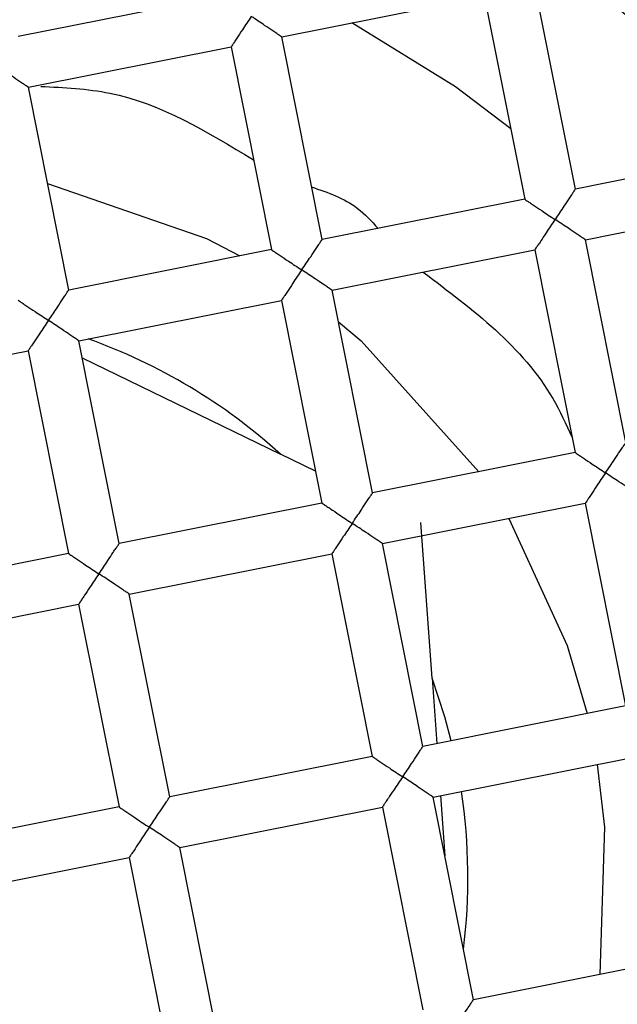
# Model space of a CAD drawing. Header units: millimetres. Extents: x 3856.806 to 3856.856, y 1755.794 to 1755.912.
# Tile 4 of 9: x 3856.83162 to 3856.83625, y 1755.83133 to 1755.83895. Entities that reach past the tile are written whole.
import ezdxf

# ---------------------------------------------------------------- set-up
doc = ezdxf.new("R2010")
doc.units = ezdxf.units.MM
doc.layers.add('SANINDUSA', color=3, linetype='Continuous')

msp = doc.modelspace()

# ---------------------------------------------------------------- linework, layer by layer
at = {"layer": 'SANINDUSA'}
for p, q in [((3856.835924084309, 1755.837635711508), (3856.83556740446, 1755.839426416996)), ((3856.833179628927, 1755.839128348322), (3856.831610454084, 1755.838815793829)), ((3856.833650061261, 1755.838814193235), (3856.835219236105, 1755.839126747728)), ((3856.835219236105, 1755.839126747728), (3856.835531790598, 1755.837557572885)), ((3856.833962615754, 1755.837245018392), (3856.833650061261, 1755.838814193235)), ((3856.831688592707, 1755.838423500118), (3856.833257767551, 1755.838736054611)), ((3856.833257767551, 1755.838736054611), (3856.833570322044, 1755.837166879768)), ((3856.832001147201, 1755.836854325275), (3856.831688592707, 1755.838423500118)), ((3856.837202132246, 1755.837890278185), (3856.835924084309, 1755.837635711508)), ((3856.835531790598, 1755.837557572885), (3856.833962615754, 1755.837245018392)), ((3856.836002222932, 1755.837243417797), (3856.83728027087, 1755.837497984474)), ((3856.836314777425, 1755.835674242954), (3856.836002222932, 1755.837243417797)), ((3856.833570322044, 1755.837166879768), (3856.832001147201, 1755.836854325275)), ((3856.834040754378, 1755.836852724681), (3856.835609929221, 1755.837165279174)), ((3856.835609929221, 1755.837165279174), (3856.835922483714, 1755.835596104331)), ((3856.834353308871, 1755.835283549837), (3856.834040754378, 1755.836852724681)), ((3856.832079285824, 1755.836462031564), (3856.833648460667, 1755.836774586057)), ((3856.833648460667, 1755.836774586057), (3856.83396101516, 1755.835205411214)), ((3856.832391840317, 1755.834892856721), (3856.832079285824, 1755.836462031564)), ((3856.83011781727, 1755.836071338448), (3856.831686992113, 1755.836383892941)), ((3856.831686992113, 1755.836383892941), (3856.831999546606, 1755.834814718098)), ((3856.832105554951, 1755.836330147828), (3856.833639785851, 1755.835584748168)), ((3856.833911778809, 1755.835452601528), (3856.833639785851, 1755.835584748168)), ((3856.835922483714, 1755.835596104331), (3856.834353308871, 1755.835283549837)), ((3856.83396101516, 1755.835205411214), (3856.832391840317, 1755.834892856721)), ((3856.834431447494, 1755.834891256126), (3856.836000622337, 1755.83520381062)), ((3856.836000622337, 1755.83520381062), (3856.836313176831, 1755.833634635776)), ((3856.834814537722, 1755.833848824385), (3856.834728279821, 1755.835055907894)), ((3856.834744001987, 1755.833322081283), (3856.834431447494, 1755.834891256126)), ((3856.831999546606, 1755.834814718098), (3856.830430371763, 1755.834502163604)), ((3856.83246997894, 1755.83450056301), (3856.834039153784, 1755.834813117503)), ((3856.834039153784, 1755.834813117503), (3856.834351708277, 1755.83324394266)), ((3856.832782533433, 1755.832931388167), (3856.83246997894, 1755.83450056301)), ((3856.830508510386, 1755.834109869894), (3856.832077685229, 1755.834422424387)), ((3856.832077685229, 1755.834422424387), (3856.832390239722, 1755.832853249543)), ((3856.834814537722, 1755.833848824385), (3856.83485066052, 1755.833343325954)), ((3856.836313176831, 1755.833634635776), (3856.834744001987, 1755.833322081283)), ((3856.834351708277, 1755.83324394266), (3856.832782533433, 1755.832931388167)), ((3856.834822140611, 1755.832929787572), (3856.836391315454, 1755.833242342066)), ((3856.836093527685, 1755.833183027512), (3856.836149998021, 1755.832697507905)), ((3856.835134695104, 1755.831360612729), (3856.834822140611, 1755.832929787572)), ((3856.834879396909, 1755.83294119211), (3856.834912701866, 1755.832475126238)), ((3856.832390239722, 1755.832853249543), (3856.830821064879, 1755.83254069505)), ((3856.832860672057, 1755.832539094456), (3856.8344298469, 1755.832851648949)), ((3856.8344298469, 1755.832851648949), (3856.834742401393, 1755.831282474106)), ((3856.836149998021, 1755.832697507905), (3856.836112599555, 1755.831555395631)), ((3856.83317322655, 1755.830969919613), (3856.832860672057, 1755.832539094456)), ((3856.830899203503, 1755.83214840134), (3856.832468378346, 1755.832460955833)), ((3856.832468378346, 1755.832460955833), (3856.832780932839, 1755.830891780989)), ((3856.836703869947, 1755.831673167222), (3856.835134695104, 1755.831360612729))]:
    msp.add_line(p, q, dxfattribs=at)
at = {"layer": 'SANINDUSA', "flags": 128}
for points in [[(3856.835423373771, 1755.83810187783), (3856.834996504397, 1755.838427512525), (3856.834194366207, 1755.838922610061)], [(3856.831836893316, 1755.837678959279), (3856.833067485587, 1755.837252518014), (3856.833326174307, 1755.83711824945)], [(3856.834089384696, 1755.836608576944), (3856.834265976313, 1755.836461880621), (3856.835177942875, 1755.835447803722)], [(3856.835409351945, 1755.835086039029), (3856.835861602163, 1755.834104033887), (3856.836015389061, 1755.833575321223)], [(3856.834963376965, 1755.833365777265), (3856.834913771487, 1755.833549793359), (3856.834814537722, 1755.833848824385)]]:
    msp.add_lwpolyline(points, dxfattribs=at)
at = {"layer": 'SANINDUSA'}
for radius in [0.01274999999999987, 0.01000000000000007, 0.009499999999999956, 0.008749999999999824]:
    msp.add_circle((3856.830663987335, 1755.832305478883), radius, dxfattribs=at)
for radius, start, end in [(0.01200000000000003, 34.82143357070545, 167.7085049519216), (0.01150000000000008, 28.2223955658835, 174.3075429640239), (0.004428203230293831, 47.77758319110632, 70.37288687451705), (0.004428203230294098, 352.7906813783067, 8.67632218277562)]:
    msp.add_arc((3856.830663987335, 1755.832305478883), radius, start, end, dxfattribs=at)
for points, knots in [([(3856.833414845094, 1755.838971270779), (3856.833391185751, 1755.838936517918), (3856.833351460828, 1755.838878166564), (3856.833308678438, 1755.838811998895), (3856.833283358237, 1755.838774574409), (3856.83326861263, 1755.838752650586), (3856.833259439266, 1755.838738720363), (3856.833258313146, 1755.838736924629), (3856.833257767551, 1755.838736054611)], [0, 0, 0, 0, 0.3296963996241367, 0.5535725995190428, 0.680166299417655, 0.7951144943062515, 0.9007346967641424, 1, 1, 1, 1]), ([(3856.833650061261, 1755.838814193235), (3856.833649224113, 1755.83881478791), (3856.833647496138, 1755.838816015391), (3856.833633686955, 1755.838825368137), (3856.833611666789, 1755.838839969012), (3856.833573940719, 1755.838864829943), (3856.833509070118, 1755.838909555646), (3856.83345001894, 1755.838948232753), (3856.833414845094, 1755.838971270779)], [0, 0, 0, 0, 0.09925213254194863, 0.2048682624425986, 0.3198207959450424, 0.4464261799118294, 0.6702636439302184, 0.9999999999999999, 0.9999999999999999, 0.9999999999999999, 0.9999999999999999]), ([(3856.831688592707, 1755.838423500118), (3856.831687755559, 1755.838424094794), (3856.831686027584, 1755.838425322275), (3856.8316722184, 1755.838434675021), (3856.831650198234, 1755.838449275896), (3856.831612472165, 1755.838474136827), (3856.831547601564, 1755.83851886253), (3856.831488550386, 1755.838557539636), (3856.83145337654, 1755.838580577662)], [0, 0, 0, 0, 0.09925213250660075, 0.204868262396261, 0.3198207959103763, 0.4464261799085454, 0.6702636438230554, 1, 1, 1, 1]), ([(3856.831784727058, 1755.838430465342), (3856.831965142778, 1755.838421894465), (3856.832558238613, 1755.838393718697), (3856.833073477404, 1755.838079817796), (3856.833431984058, 1755.837861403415)], [0, 0, 0, 0, 0.3041932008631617, 1, 1, 1, 1]), ([(3856.833881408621, 1755.83765271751), (3856.834007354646, 1755.837609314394), (3856.834205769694, 1755.837540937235), (3856.834345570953, 1755.837387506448), (3856.834396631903, 1755.837331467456)], [0, 0, 0, 0, 0.6347604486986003, 1, 1, 1, 1]), ([(3856.835924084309, 1755.837635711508), (3856.835923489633, 1755.837634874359), (3856.835922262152, 1755.837633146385), (3856.835912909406, 1755.837619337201), (3856.835898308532, 1755.837597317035), (3856.8358734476, 1755.837559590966), (3856.835828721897, 1755.837494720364), (3856.835790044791, 1755.837435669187), (3856.835767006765, 1755.837400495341)], [0, 0, 0, 0, 0.09925213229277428, 0.2048682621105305, 0.3198207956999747, 0.446426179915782, 0.6702636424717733, 1, 1, 1, 1]), ([(3856.835531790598, 1755.837557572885), (3856.835532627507, 1755.837556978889), (3856.835534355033, 1755.837555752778), (3856.835548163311, 1755.837546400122), (3856.835570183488, 1755.837531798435), (3856.83560791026, 1755.83750693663), (3856.835672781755, 1755.837462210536), (3856.835731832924, 1755.83742353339), (3856.835767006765, 1755.837400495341)], [0, 0, 0, 0, 0.09924425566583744, 0.2048574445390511, 0.3198127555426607, 0.446426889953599, 0.6702640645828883, 1, 1, 1, 1]), ([(3856.835767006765, 1755.837400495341), (3856.835743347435, 1755.83736574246), (3856.835703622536, 1755.837307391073), (3856.83566083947, 1755.8372412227), (3856.835635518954, 1755.837203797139), (3856.835620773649, 1755.837181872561), (3856.835611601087, 1755.837167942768), (3856.835610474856, 1755.837166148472), (3856.835609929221, 1755.837165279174)], [0, 0, 0, 0, 0.3296959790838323, 0.5535718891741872, 0.6801743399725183, 0.7951253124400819, 0.900742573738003, 1, 1, 1, 1]), ([(3856.836002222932, 1755.837243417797), (3856.836001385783, 1755.837244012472), (3856.835999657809, 1755.837245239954), (3856.835985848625, 1755.8372545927), (3856.835963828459, 1755.837269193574), (3856.83592610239, 1755.837294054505), (3856.835861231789, 1755.837338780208), (3856.835802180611, 1755.837377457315), (3856.835767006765, 1755.837400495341)], [0, 0, 0, 0, 0.09925213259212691, 0.2048682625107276, 0.3198207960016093, 0.4464261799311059, 0.6702636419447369, 1, 1, 1, 1]), ([(3856.833805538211, 1755.837009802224), (3856.833829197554, 1755.837044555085), (3856.833868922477, 1755.837102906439), (3856.833911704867, 1755.837169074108), (3856.833937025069, 1755.837206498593), (3856.833951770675, 1755.837228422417), (3856.833960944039, 1755.83724235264), (3856.833962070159, 1755.837244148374), (3856.833962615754, 1755.837245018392)], [0, 0, 0, 0, 0.3296963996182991, 0.5535725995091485, 0.6801662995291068, 0.7951144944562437, 0.9007346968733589, 1, 1, 1, 1]), ([(3856.833570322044, 1755.837166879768), (3856.833571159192, 1755.837166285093), (3856.833572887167, 1755.837165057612), (3856.833586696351, 1755.837155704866), (3856.833608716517, 1755.837141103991), (3856.833646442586, 1755.83711624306), (3856.833711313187, 1755.837071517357), (3856.833770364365, 1755.83703284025), (3856.833805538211, 1755.837009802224)], [0, 0, 0, 0, 0.0992521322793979, 0.204868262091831, 0.3198207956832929, 0.4464261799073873, 0.6702636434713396, 1, 1, 1, 1]), ([(3856.833805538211, 1755.837009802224), (3856.833781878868, 1755.836975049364), (3856.833742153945, 1755.836916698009), (3856.833699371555, 1755.836850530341), (3856.833674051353, 1755.836813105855), (3856.833659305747, 1755.836791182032), (3856.833650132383, 1755.836777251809), (3856.833649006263, 1755.836775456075), (3856.833648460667, 1755.836774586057)], [0, 0, 0, 0, 0.3296963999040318, 0.5535725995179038, 0.680166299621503, 0.7951144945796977, 0.9007346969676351, 1, 1, 1, 1]), ([(3856.834040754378, 1755.836852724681), (3856.834039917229, 1755.836853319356), (3856.834038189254, 1755.836854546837), (3856.834024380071, 1755.836863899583), (3856.834002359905, 1755.836878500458), (3856.833964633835, 1755.836903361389), (3856.833899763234, 1755.836948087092), (3856.833840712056, 1755.836986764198), (3856.833805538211, 1755.837009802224)], [0, 0, 0, 0, 0.09925213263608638, 0.2048682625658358, 0.3198207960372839, 0.4464261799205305, 0.6702636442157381, 0.9999999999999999, 0.9999999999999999, 0.9999999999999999, 0.9999999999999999]), ([(3856.834744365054, 1755.836992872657), (3856.835130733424, 1755.836703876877), (3856.835609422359, 1755.836345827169), (3856.835852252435, 1755.835815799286), (3856.835899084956, 1755.835713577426)], [0, 0, 0, 0, 0.8071387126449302, 1, 1, 1, 1]), ([(3856.831844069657, 1755.836619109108), (3856.831867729, 1755.836653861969), (3856.831907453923, 1755.836712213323), (3856.831950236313, 1755.836778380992), (3856.831975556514, 1755.836815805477), (3856.831990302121, 1755.8368377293), (3856.831999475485, 1755.836851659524), (3856.832000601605, 1755.836853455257), (3856.832001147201, 1755.836854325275)], [0, 0, 0, 0, 0.3296963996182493, 0.5535725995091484, 0.6801662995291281, 0.7951144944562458, 0.9007346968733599, 0.9999999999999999, 0.9999999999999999, 0.9999999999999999, 0.9999999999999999]), ([(3856.83160885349, 1755.836776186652), (3856.831609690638, 1755.836775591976), (3856.831611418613, 1755.836774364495), (3856.831625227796, 1755.836765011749), (3856.831647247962, 1755.836750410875), (3856.831684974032, 1755.836725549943), (3856.831749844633, 1755.83668082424), (3856.831808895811, 1755.836642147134), (3856.831844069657, 1755.836619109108)], [0, 0, 0, 0, 0.0992521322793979, 0.204868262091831, 0.3198207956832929, 0.4464261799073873, 0.6702636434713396, 1, 1, 1, 1]), ([(3856.831844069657, 1755.836619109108), (3856.831820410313, 1755.836584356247), (3856.831780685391, 1755.836526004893), (3856.831737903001, 1755.836459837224), (3856.831712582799, 1755.836422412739), (3856.831697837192, 1755.836400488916), (3856.831688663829, 1755.836386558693), (3856.831687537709, 1755.836384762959), (3856.831686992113, 1755.836383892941)], [0, 0, 0, 0, 0.329696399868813, 0.5535725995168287, 0.6801662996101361, 0.7951144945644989, 0.9007346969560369, 1, 1, 1, 1]), ([(3856.832079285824, 1755.836462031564), (3856.832078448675, 1755.83646262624), (3856.832076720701, 1755.836463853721), (3856.832062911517, 1755.836473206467), (3856.832040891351, 1755.836487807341), (3856.832003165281, 1755.836512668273), (3856.83193829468, 1755.836557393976), (3856.831879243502, 1755.836596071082), (3856.831844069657, 1755.836619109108)], [0, 0, 0, 0, 0.09925213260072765, 0.2048682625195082, 0.3198207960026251, 0.4464261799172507, 0.6702636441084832, 1, 1, 1, 1]), ([(3856.836157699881, 1755.835439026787), (3856.836181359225, 1755.835473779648), (3856.836221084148, 1755.835532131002), (3856.836263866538, 1755.835598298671), (3856.836289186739, 1755.835635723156), (3856.836303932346, 1755.835657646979), (3856.836313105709, 1755.835671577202), (3856.836314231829, 1755.835673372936), (3856.836314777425, 1755.835674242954)], [0, 0, 0, 0, 0.3296964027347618, 0.553572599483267, 0.6801662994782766, 0.795114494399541, 0.9007346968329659, 1, 1, 1, 1]), ([(3856.835922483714, 1755.835596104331), (3856.835923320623, 1755.835595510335), (3856.835925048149, 1755.835594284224), (3856.835938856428, 1755.835584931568), (3856.835960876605, 1755.835570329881), (3856.835998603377, 1755.835545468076), (3856.836063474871, 1755.835500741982), (3856.836122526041, 1755.835462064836), (3856.836157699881, 1755.835439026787)], [0, 0, 0, 0, 0.09924425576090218, 0.2048574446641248, 0.3198127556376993, 0.4464268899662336, 0.6702640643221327, 1, 1, 1, 1]), ([(3856.836157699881, 1755.835439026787), (3856.836134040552, 1755.835404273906), (3856.836094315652, 1755.835345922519), (3856.836051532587, 1755.835279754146), (3856.83602621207, 1755.835242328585), (3856.836011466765, 1755.835220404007), (3856.836002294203, 1755.835206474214), (3856.836001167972, 1755.835204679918), (3856.836000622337, 1755.83520381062)], [0, 0, 0, 0, 0.3296959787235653, 0.5535718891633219, 0.6801743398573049, 0.7951253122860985, 0.9007425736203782, 1, 1, 1, 1]), ([(3856.836392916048, 1755.835281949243), (3856.8363920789, 1755.835282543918), (3856.836390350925, 1755.835283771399), (3856.836376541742, 1755.835293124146), (3856.836354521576, 1755.83530772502), (3856.836316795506, 1755.835332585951), (3856.836251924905, 1755.835377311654), (3856.836192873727, 1755.835415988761), (3856.836157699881, 1755.835439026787)], [0, 0, 0, 0, 0.09925213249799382, 0.2048682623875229, 0.3198207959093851, 0.4464261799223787, 0.6702636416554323, 1, 1, 1, 1]), ([(3856.834196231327, 1755.83504833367), (3856.83421989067, 1755.835083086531), (3856.834259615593, 1755.835141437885), (3856.834302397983, 1755.835207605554), (3856.834327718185, 1755.835245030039), (3856.834342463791, 1755.835266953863), (3856.834351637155, 1755.835280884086), (3856.834352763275, 1755.83528267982), (3856.834353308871, 1755.835283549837)], [0, 0, 0, 0, 0.3296963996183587, 0.5535725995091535, 0.6801662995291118, 0.7951144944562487, 0.9007346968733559, 1, 1, 1, 1]), ([(3856.83396101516, 1755.835205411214), (3856.833961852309, 1755.835204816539), (3856.833963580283, 1755.835203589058), (3856.833977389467, 1755.835194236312), (3856.833999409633, 1755.835179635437), (3856.834037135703, 1755.835154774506), (3856.834102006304, 1755.835110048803), (3856.834161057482, 1755.835071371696), (3856.834196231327, 1755.83504833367)], [0, 0, 0, 0, 0.09925213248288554, 0.2048682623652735, 0.3198207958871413, 0.446426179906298, 0.6702636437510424, 1, 1, 1, 1]), ([(3856.834196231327, 1755.83504833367), (3856.834172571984, 1755.83501358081), (3856.834132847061, 1755.834955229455), (3856.834090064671, 1755.834889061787), (3856.834064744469, 1755.834851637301), (3856.834049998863, 1755.834829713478), (3856.834040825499, 1755.834815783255), (3856.834039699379, 1755.834813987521), (3856.834039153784, 1755.834813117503)], [0, 0, 0, 0, 0.3296963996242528, 0.5535725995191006, 0.6801662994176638, 0.795114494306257, 0.9007346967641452, 1, 1, 1, 1]), ([(3856.834431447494, 1755.834891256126), (3856.834430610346, 1755.834891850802), (3856.834428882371, 1755.834893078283), (3856.834415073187, 1755.834902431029), (3856.834393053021, 1755.834917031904), (3856.834355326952, 1755.834941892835), (3856.834290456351, 1755.834986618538), (3856.834231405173, 1755.835025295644), (3856.834196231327, 1755.83504833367)], [0, 0, 0, 0, 0.09925213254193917, 0.2048682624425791, 0.3198207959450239, 0.4464261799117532, 0.6702636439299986, 1, 1, 1, 1]), ([(3856.832234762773, 1755.834657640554), (3856.832258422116, 1755.834692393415), (3856.832298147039, 1755.834750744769), (3856.832340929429, 1755.834816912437), (3856.832366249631, 1755.834854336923), (3856.832380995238, 1755.834876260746), (3856.832390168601, 1755.834890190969), (3856.832391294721, 1755.834891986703), (3856.832391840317, 1755.834892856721)], [0, 0, 0, 0, 0.3296963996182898, 0.5535725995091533, 0.680166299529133, 0.7951144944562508, 0.900734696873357, 1, 1, 1, 1]), ([(3856.831999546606, 1755.834814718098), (3856.832000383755, 1755.834814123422), (3856.832002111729, 1755.834812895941), (3856.832015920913, 1755.834803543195), (3856.832037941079, 1755.834788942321), (3856.832075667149, 1755.834764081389), (3856.83214053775, 1755.834719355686), (3856.832199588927, 1755.83468067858), (3856.832234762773, 1755.834657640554)], [0, 0, 0, 0, 0.09925213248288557, 0.2048682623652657, 0.3198207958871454, 0.4464261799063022, 0.6702636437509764, 1, 1, 1, 1]), ([(3856.832234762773, 1755.834657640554), (3856.83221110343, 1755.834622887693), (3856.832171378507, 1755.834564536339), (3856.832128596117, 1755.83449836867), (3856.832103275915, 1755.834460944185), (3856.832088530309, 1755.834439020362), (3856.832079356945, 1755.834425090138), (3856.832078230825, 1755.834423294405), (3856.832077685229, 1755.834422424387)], [0, 0, 0, 0, 0.3296963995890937, 0.5535725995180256, 0.6801662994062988, 0.795114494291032, 0.9007346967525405, 1, 1, 1, 1]), ([(3856.83246997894, 1755.83450056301), (3856.832469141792, 1755.834501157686), (3856.832467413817, 1755.834502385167), (3856.832453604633, 1755.834511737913), (3856.832431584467, 1755.834526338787), (3856.832393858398, 1755.834551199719), (3856.832328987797, 1755.834595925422), (3856.832269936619, 1755.834634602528), (3856.832234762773, 1755.834657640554)], [0, 0, 0, 0, 0.09925213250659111, 0.2048682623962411, 0.3198207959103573, 0.4464261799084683, 0.6702636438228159, 1, 1, 1, 1]), ([(3856.834586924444, 1755.833086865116), (3856.834610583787, 1755.833121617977), (3856.83465030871, 1755.833179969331), (3856.8346930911, 1755.833246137), (3856.834718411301, 1755.833283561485), (3856.834733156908, 1755.833305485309), (3856.834742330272, 1755.833319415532), (3856.834743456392, 1755.833321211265), (3856.834744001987, 1755.833322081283)], [0, 0, 0, 0, 0.3296963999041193, 0.5535725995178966, 0.6801662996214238, 0.7951144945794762, 0.9007346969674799, 1, 1, 1, 1]), ([(3856.834351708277, 1755.83324394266), (3856.834352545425, 1755.833243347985), (3856.8343542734, 1755.833242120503), (3856.834368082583, 1755.833232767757), (3856.834390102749, 1755.833218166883), (3856.834427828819, 1755.833193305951), (3856.83449269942, 1755.833148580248), (3856.834551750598, 1755.833109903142), (3856.834586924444, 1755.833086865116)], [0, 0, 0, 0, 0.09925213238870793, 0.2048682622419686, 0.3198207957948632, 0.4464261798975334, 0.6702636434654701, 1, 1, 1, 1]), ([(3856.834586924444, 1755.833086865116), (3856.834563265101, 1755.833052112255), (3856.834523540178, 1755.832993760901), (3856.834480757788, 1755.832927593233), (3856.834455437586, 1755.832890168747), (3856.834440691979, 1755.832868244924), (3856.834431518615, 1755.832854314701), (3856.834430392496, 1755.832852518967), (3856.8344298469, 1755.832851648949)], [0, 0, 0, 0, 0.3296963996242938, 0.5535725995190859, 0.6801662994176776, 0.7951144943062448, 0.9007346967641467, 1, 1, 1, 1]), ([(3856.834822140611, 1755.832929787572), (3856.834821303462, 1755.832930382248), (3856.834819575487, 1755.832931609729), (3856.834805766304, 1755.832940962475), (3856.834783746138, 1755.83295556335), (3856.834746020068, 1755.832980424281), (3856.834681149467, 1755.833025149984), (3856.834622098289, 1755.83306382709), (3856.834586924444, 1755.833086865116)], [0, 0, 0, 0, 0.09925213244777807, 0.2048682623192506, 0.3198207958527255, 0.4464261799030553, 0.6702636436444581, 0.9999999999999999, 0.9999999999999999, 0.9999999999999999, 0.9999999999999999]), ([(3856.83262545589, 1755.832696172), (3856.832649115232, 1755.83273092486), (3856.832688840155, 1755.832789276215), (3856.832731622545, 1755.832855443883), (3856.832756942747, 1755.832892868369), (3856.832771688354, 1755.832914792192), (3856.832780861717, 1755.832928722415), (3856.832781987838, 1755.832930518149), (3856.832782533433, 1755.832931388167)], [0, 0, 0, 0, 0.3296963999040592, 0.5535725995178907, 0.6801662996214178, 0.7951144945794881, 0.90073469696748, 1, 1, 1, 1]), ([(3856.832390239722, 1755.832853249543), (3856.832391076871, 1755.832852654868), (3856.832392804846, 1755.832851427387), (3856.832406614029, 1755.832842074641), (3856.832428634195, 1755.832827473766), (3856.832466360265, 1755.832802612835), (3856.832531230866, 1755.832757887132), (3856.832590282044, 1755.832719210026), (3856.83262545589, 1755.832696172)], [0, 0, 0, 0, 0.09925213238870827, 0.2048682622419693, 0.3198207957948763, 0.4464261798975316, 0.6702636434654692, 1, 1, 1, 1]), ([(3856.83262545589, 1755.832696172), (3856.832601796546, 1755.832661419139), (3856.832562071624, 1755.832603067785), (3856.832519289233, 1755.832536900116), (3856.832493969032, 1755.832499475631), (3856.832479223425, 1755.832477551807), (3856.832470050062, 1755.832463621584), (3856.832468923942, 1755.83246182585), (3856.832468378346, 1755.832460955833)], [0, 0, 0, 0, 0.3296963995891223, 0.5535725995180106, 0.6801662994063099, 0.7951144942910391, 0.9007346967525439, 1, 1, 1, 1]), ([(3856.832860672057, 1755.832539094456), (3856.832859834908, 1755.832539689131), (3856.832858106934, 1755.832540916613), (3856.83284429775, 1755.832550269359), (3856.832822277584, 1755.832564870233), (3856.832784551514, 1755.832589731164), (3856.832719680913, 1755.832634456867), (3856.832660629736, 1755.832673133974), (3856.83262545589, 1755.832696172)], [0, 0, 0, 0, 0.09925213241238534, 0.2048682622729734, 0.3198207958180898, 0.4464261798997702, 0.6702636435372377, 1, 1, 1, 1]), ([(3856.83497761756, 1755.831125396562), (3856.835001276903, 1755.831160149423), (3856.835041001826, 1755.831218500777), (3856.835083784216, 1755.831284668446), (3856.835109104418, 1755.831322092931), (3856.835123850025, 1755.831344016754), (3856.835133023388, 1755.831357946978), (3856.835134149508, 1755.831359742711), (3856.835134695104, 1755.831360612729)], [0, 0, 0, 0, 0.3296963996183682, 0.5535725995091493, 0.6801662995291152, 0.7951144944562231, 0.9007346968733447, 1, 1, 1, 1])]:
    msp.add_open_spline(points, degree=3, knots=knots, dxfattribs=at)

doc.saveas('drawing.dxf')
